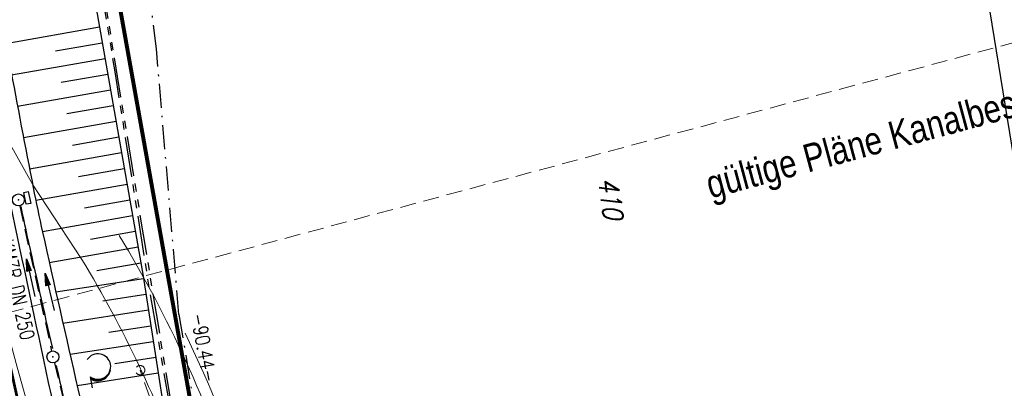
# Model space of a CAD drawing. Extents: x 446577 to 447216, y 443659 to 444842.
# Tile 124 of 177: x 446890 to 447013, y 444222 to 444269. Entities that reach past the tile are written whole.
import ezdxf
from ezdxf.enums import TextEntityAlignment as Align

# ---------------------------------------------------------------- set-up
doc = ezdxf.new("R2010")
doc.units = 0
doc.header["$LTSCALE"] = 2
doc.header["$MEASUREMENT"] = 0
for name, pattern in [('AUSGEZOGEN', [0]), ('BAB-FM2', [2.6, 1.5, -0.5, 0.1, -0.5]), ('EINAUSFÄDELUNG', [3.5, 2.5, -1]), ('GESTRICH-X2', [1.5, 1, -0.5]), ('LINE_LT_1', [1.5, 1, -0.5]), ('PHANTOMX2', [5, 2.5, -0.5, 0.5, -0.5, 0.5, -0.5])]:
    doc.linetypes.add(name, pattern=pattern)
doc.layers.get('0').update_dxf_attribs({"linetype": 'AUSGEZOGEN'})
for name, color, linetype in [('200_ACHSEN', 7, 'CONTINUOUS'), ('204-ABSTAND', 8, 'AUSGEZOGEN'), ('204-FLSTNR', 8, 'AUSGEZOGEN'), ('204-GRENZL', 8, 'AUSGEZOGEN'), ('204-GRENZL-BAB', 7, 'AUSGEZOGEN'), ('BAB_FM', 5, 'BAB-FM2'), ('BOESCHG', 250, 'AUSGEZOGEN'), ('EINAUSF', 250, 'EINAUSFÄDELUNG'), ('FBRTOP', 250, 'AUSGEZOGEN'), ('Hintergrund', 7, 'CONTINUOUS'), ('Hintergrundplan', 7, 'CONTINUOUS'), ('KANAL', 7, 'GESTRICH-X2'), ('Lichtwellenleiter COLT', 46, 'PHANTOMX2'), ('Lichtwellenleiter GLH', 46, 'PHANTOMX2'), ('MULDE', 250, 'AUSGEZOGEN'), ('neu', 7, 'CONTINUOUS'), ('PFEIL', 7, 'CONTINUOUS'), ('PFEILTOP', 200, 'AUSGEZOGEN'), ('SCHLITZRINNE', 200, 'AUSGEZOGEN'), ('SCHSYMBOL', 200, 'AUSGEZOGEN'), ('STRASSE', 250, 'AUSGEZOGEN'), ('TEXTO', 4, 'CONTINUOUS'), ('WALD', 8, 'AUSGEZOGEN')]:
    doc.layers.add(name, color=color, linetype=linetype)
doc.styles.add('12', font='arial.ttf', dxfattribs={"width": 0.8, "height": 1})
doc.styles.add('ROMANS', font='romans.shx', dxfattribs={"width": 0.8})

# ---------------------------------------------------------------- blocks, each defined once
blk = doc.blocks.new('GST')
at = {"color": 0}
blk.add_circle((0, 0), 0.75, dxfattribs=at)
blk.add_point((0, 0), dxfattribs=at)
blk = doc.blocks.new('10')
blk.add_blockref('GST', (0, 0))
blk = doc.blocks.new('PFEIL2')
at = {"color": 0}
for p, q in [((0.88, 0), (-2.4, -0.01)), ((0.88, -0.27), (0.88, 0.28)), ((0.88, 0.28), (2.43, 0.01)), ((0.91, 0.27), (0.88, 0.26)), ((0.97, 0.26), (0.88, 0.25)), ((1.02, 0.25), (0.88, 0.23)), ((1.07, 0.24), (0.88, 0.21)), ((1.13, 0.23), (0.88, 0.19)), ((1.18, 0.22), (0.88, 0.17)), ((1.24, 0.21), (0.88, 0.15)), ((1.29, 0.21), (0.88, 0.14)), ((1.34, 0.2), (0.88, 0.12)), ((1.4, 0.19), (0.88, 0.1)), ((1.45, 0.18), (0.88, 0.08)), ((1.51, 0.17), (0.88, 0.06)), ((1.56, 0.16), (0.88, 0.04)), ((1.61, 0.15), (0.88, 0.02)), ((1.67, 0.14), (0.88, 0.01)), ((1.72, 0.13), (0.88, -0.01)), ((1.78, 0.12), (0.88, -0.03)), ((1.83, 0.11), (0.88, -0.05)), ((1.88, 0.1), (0.88, -0.07)), ((1.94, 0.09), (0.88, -0.09)), ((2.05, 0.08), (0.88, -0.12)), ((1.99, 0.08), (0.88, -0.11)), ((2.1, 0.07), (0.88, -0.14)), ((2.15, 0.06), (0.88, -0.16)), ((2.21, 0.05), (0.88, -0.18)), ((2.26, 0.04), (0.88, -0.2)), ((2.32, 0.03), (0.88, -0.22)), ((2.37, 0.02), (0.88, -0.23)), ((2.42, 0.01), (0.88, -0.25)), ((2.43, 0.01), (0.88, -0.27))]:
    blk.add_line(p, q, dxfattribs=at)
blk = doc.blocks.new('LW')
at = {"color": 0}
blk.add_line((1.18, 0), (2.58, 0), dxfattribs=at)
for centre, radius, start, end in [((0.07, 1.19), 1.6, 312.7202, 226.7249), ((0.17, 1.08), 1.68, 321.1992, 68.9844), ((0.08, 1.13), 1.67, 319.2916, 65.2101)]:
    blk.add_arc(centre, radius, start, end, dxfattribs=at)
blk = doc.blocks.new('Schacht')
at = {"color": 18, "lineweight": 9, "true_color": 0x000000}
blk.add_circle((0, 0), 0.779, dxfattribs=at)

msp = doc.modelspace()

# ---------------------------------------------------------------- hatches: boundary and pattern name
at = {"layer": 'SCHLITZRINNE'}
h = msp.add_hatch(dxfattribs=at)
h.set_pattern_fill('_USER', color=256, scale=1.5, angle=45, style=0, pattern_type=0)
h.set_pattern_definition([(322.9886, (446836.6, 444435.4555), (0.9029613, 1.1977733), [])])
edge = h.paths.add_edge_path()
edge.add_arc((443111.83, 443902.6), 3762.71, 8.23795, 8.30974, ccw=False)
edge.add_arc((446520.77, 444396.14), 318.23, 7.9911, 8.2379, ccw=False)
edge.add_arc((253459.12, 417293.73), 195272.94, 7.9871951, 7.9910869, ccw=False)
edge.add_arc((449695.91, 444828.29), 2886.15, 187.98719, 188.01921)
edge.add_arc((478554.21, 448893.92), 32029.44, 188.019207, 188.030722)
edge.add_arc((640420.62, 471731.27), 195498.95, 188.0307211, 188.0353819)
edge.add_arc((455274.81, 445594.12), 8517.33, 188.035382, 188.097152)
edge.add_arc((489167.9, 450416.11), 42751.72, 188.097151, 188.124722)
edge.add_arc((449184.27, 444707.99), 2362.7, 188.12472, 188.49575)
edge.add_arc((449950.36, 444822.42), 3137.28, 188.49575, 188.81773)
edge.add_arc((447543.72, 444449.09), 701.86, 188.81773, 189.30353)
edge.add_arc((451782.27, 445143.45), 4996.91, 189.30353, 189.48559)
edge.add_arc((448740.59, 444635.24), 1913.06, 189.48559, 190.21078)
edge.add_arc((449004.19, 444682.72), 2180.9, 190.21078, 190.88997)
edge.add_arc((448612.49, 444607.36), 1782.03, 190.88997, 191.6137)
edge.add_arc((448466.45, 444577.34), 1632.93, 191.6137, 192.36975)
edge.add_arc((450054.51, 444925.62), 3258.73, 192.36975, 192.71232)
edge.add_arc((448394.44, 444551.13), 1556.95, 192.71232, 193.20792)
edge.add_arc((448423.51, 444557.96), 1586.81, 193.20792, 193.56218)
edge.add_arc((449785.72, 444886.56), 2988.09, 193.56218, 193.82035)
edge.add_arc((448360.45, 444535.94), 1520.33, 193.82035, 194.67397)
edge.add_arc((449045.99, 444715.46), 2228.99, 194.67397, 195.37895)
edge.add_arc((447260.21, 444224.28), 376.88, 195.379, 195.9801)
edge.add_arc((496192.2, 458236.93), 51275.74, 195.980127, 196.031667)
edge.add_arc((447192.22, 444157.1), 293.01, 196.0317, 196.9281)
edge.add_arc((450021.91, 445018.34), 3250.86, 196.92811, 197.19724)
edge.add_arc((443111.83, 443902.6), 3762.21, 8.23795, 8.30974, ccw=False)
edge.add_arc((446520.77, 444396.14), 317.73, 7.9911, 8.2379, ccw=False)
edge.add_arc((253459.12, 417293.73), 195272.44, 7.9871951, 7.9910869, ccw=False)
edge.add_arc((449695.91, 444828.29), 2886.65, 187.98719, 188.00552)
edge.add_line((446834.54, 444446.34), (446835.04, 444446.41))
h = msp.add_hatch(dxfattribs=at)
h.set_pattern_fill('_USER', color=256, scale=1.5, angle=45, style=0, pattern_type=0)
h.set_pattern_definition([(331.9152, (446910.9975, 444074.8353), (0.706167, 1.3233776), [])])
edge = h.paths.add_edge_path()
edge.add_arc((443111.83, 443902.6), 3762.71, 8.23795, 8.30974, ccw=False)
edge.add_arc((446520.77, 444396.14), 318.23, 7.9911, 8.2379, ccw=False)
edge.add_arc((253459.12, 417293.73), 195272.94, 7.9871951, 7.9910869, ccw=False)
edge.add_arc((449695.91, 444828.29), 2886.15, 187.98719, 188.01921)
edge.add_arc((478554.21, 448893.92), 32029.44, 188.019207, 188.030722)
edge.add_arc((640420.62, 471731.27), 195498.95, 188.0307211, 188.0353819)
edge.add_arc((455274.81, 445594.12), 8517.33, 188.035382, 188.097152)
edge.add_arc((489167.9, 450416.11), 42751.72, 188.097151, 188.124722)
edge.add_arc((449184.27, 444707.99), 2362.7, 188.12472, 188.49575)
edge.add_arc((449950.36, 444822.42), 3137.28, 188.49575, 188.81773)
edge.add_arc((447543.72, 444449.09), 701.86, 188.81773, 189.30353)
edge.add_arc((451782.27, 445143.45), 4996.91, 189.30353, 189.48559)
edge.add_arc((448740.59, 444635.24), 1913.06, 189.48559, 190.21078)
edge.add_arc((449004.19, 444682.72), 2180.9, 190.21078, 190.88997)
edge.add_arc((448612.49, 444607.36), 1782.03, 190.88997, 191.6137)
edge.add_arc((448466.45, 444577.34), 1632.93, 191.6137, 192.36975)
edge.add_arc((450054.51, 444925.62), 3258.73, 192.36975, 192.71232)
edge.add_arc((448394.44, 444551.13), 1556.95, 192.71232, 193.20792)
edge.add_arc((448423.51, 444557.96), 1586.81, 193.20792, 193.56218)
edge.add_arc((449785.72, 444886.56), 2988.09, 193.56218, 193.82035)
edge.add_arc((448360.45, 444535.94), 1520.33, 193.82035, 194.67397)
edge.add_arc((449045.99, 444715.46), 2228.99, 194.67397, 195.37895)
edge.add_arc((447260.21, 444224.28), 376.88, 195.379, 195.9801)
edge.add_arc((496192.2, 458236.93), 51275.74, 195.980127, 196.031667)
edge.add_arc((447192.22, 444157.1), 293.01, 196.0317, 196.9281)
edge.add_arc((450021.91, 445018.34), 3250.86, 196.92811, 197.19724)
edge.add_arc((447192.22, 444157.1), 293.51, 196.1665, 196.9281)
edge.add_arc((450021.91, 445018.34), 3251.36, 196.92811, 197.19724)

# ---------------------------------------------------------------- linework, layer by layer
at = {"layer": '200_ACHSEN', "color": 8, "lineweight": 9, "true_color": 0x7f7f7f}
msp.add_lwpolyline([(446853.43, 444306.29, -0.004255), (446861.75, 444273.41, 0.024318), (446916.81, 444087.65), (446939.47, 444022.91), (447025.08, 443778.36)], format="xyb", dxfattribs=at)
msp.add_lwpolyline([(446853.43, 444306.29, -0.004255), (446861.75, 444273.41, 0.024318), (446916.81, 444087.65), (446939.47, 444022.91), (447025.08, 443778.36)], format="xyb", dxfattribs=at)
at = {"layer": '204-GRENZL'}
msp.add_line((447004.7, 444309.99), (447034.76, 444124.24), dxfattribs=at)
at = {"layer": '204-GRENZL-BAB', "const_width": 0.5, "flags": 128}
msp.add_lwpolyline([(446901.43, 444274.03), (446917.1, 444186.48)], dxfattribs=at)
at = {"layer": 'BAB_FM'}
msp.add_lwpolyline([(446909.53, 444231.64), (446906.71, 444264.92), (446905, 444278.84), (446900.64, 444304.63), (446898.5, 444309.36), (446894.51, 444332.75), (446887.61, 444367.24), (446877.24, 444426.35), (446869.37, 444475.73), (446868.62, 444495.84), (446864.08, 444525.5), (446859.27, 444575.35), (446851.6, 444624.75), (446843.34, 444674.07), (446841.63, 444688.48), (446841.23, 444691.45), (446837.45, 444723.75), (446830.25, 444764.13), (446827.21, 444772.77), (446827.21, 444772.77), (446818.85, 444817.16)], dxfattribs=at)
at = {"layer": 'BAB_FM', "flags": 128}
msp.add_lwpolyline([(446909.53, 444231.64), (446915.44, 444196.08), (446920, 444168.59), (446923.21, 444163.4), (446926.09, 444162.52), (446927.38, 444159.22), (446969.41, 444139.01)], dxfattribs=at)
at = {"layer": 'BOESCHG'}
for p, q in [((446887.83, 444265.62), (446899.58, 444267.68)), ((446894.06, 444264.68), (446899.92, 444265.71)), ((446888.55, 444261.69), (446900.27, 444263.74)), ((446894.76, 444260.74), (446900.61, 444261.77)), ((446889.28, 444257.75), (446900.96, 444259.8)), ((446895.48, 444256.81), (446901.3, 444257.83)), ((446890.03, 444253.82), (446901.65, 444255.86)), ((446896.2, 444252.87), (446901.99, 444253.89)), ((446890.79, 444249.89), (446902.34, 444251.92)), ((446896.93, 444248.94), (446902.68, 444249.95)), ((446891.57, 444245.97), (446903.03, 444247.98)), ((446897.67, 444245.01), (446903.37, 444246.01)), ((446892.4, 444242.05), (446903.71, 444244.04)), ((446898.45, 444241.08), (446904.06, 444242.07)), ((446893.27, 444238.15), (446904.4, 444240.09)), ((446899.23, 444237.16), (446904.75, 444238.12)), ((446894.1, 444234.45), (446905.09, 444236.15)), ((446899.97, 444233.34), (446905.39, 444234.18)), ((446894.98, 444230.54), (446905.7, 444232.2)), ((446900.72, 444229.4), (446906.01, 444230.22)), ((446895.87, 444226.63), (446906.31, 444228.25)), ((446901.47, 444225.47), (446906.62, 444226.27)), ((446896.76, 444222.72), (446906.93, 444224.3))]:
    msp.add_line(p, q, dxfattribs=at)
msp.add_lwpolyline([(446848.28, 444542.69), (446849.66, 444528.45), (446852.7, 444518.18), (446854.83, 444503.97), (446858.09, 444479.1), (446866.34, 444427.14), (446867.24, 444422.49), (446869.82, 444411.13), (446874.9, 444389), (446879.08, 444370.84), (446880.86, 444363.07), (446882.21, 444356.96), (446886.06, 444338.58), (446891.57, 444311.06), (446897.52, 444279.34), (446898.44, 444274.15), (446905.04, 444236.45), (446909.97, 444204.63), (446912.72, 444188.93), (446914.97, 444181.81), (446920.55, 444169.98)], dxfattribs=at)
at = {"layer": 'EINAUSF', "const_width": 0.35, "flags": 128}
msp.add_lwpolyline([(446856.8, 444406.99, -0.000001), (446857.46, 444402.3), (446860.97, 444377.55, -0.00001), (446861.26, 444375.53, 0.000001), (446861.54, 444373.51, 0.001312), (446862.62, 444366.03, 0.00075), (446864.57, 444352.96, 0.00214), (446866.13, 444342.83, 0.001504), (446868.46, 444328.44, 0.001628), (446870.48, 444316.46, 0.001561), (446872.67, 444303.97, 0.001568), (446874.88, 444291.75, 0.001572), (446877.17, 444279.56, 0.001574), (446879.54, 444267.39, 0.001571), (446881.99, 444255.21, 0.001563), (446884.51, 444243.05, 0.001564), (446887.11, 444230.92, 0.001566), (446889.78, 444218.79, 0.001569), (446892.53, 444206.69, 0.00157), (446895.35, 444194.62, 0.001566), (446898.26, 444182.54, 0.001565), (446901.24, 444170.48, 0.001027), (446903.23, 444162.6, 0.001571)], format="xyb", dxfattribs=at)
at = {"layer": 'FBRTOP', "color": 0, "const_width": 0.5}
for points in [[(446961.49, 443888.6, 0.000002), (446973.88, 443853.21, 0.000002), (446986.27, 443817.81, 0.000004), (446998.66, 443782.42, -0.000006), (447011.04, 443747.02, -0.000001), (447016.03, 443732.77, 0.000003)], [(446987.92, 443897.85, 0.000002), (447000.31, 443862.45, 0.000002), (447012.7, 443827.06, 0.000004), (447025.09, 443791.67, -0.000006), (447037.47, 443756.27, 0), (447039.08, 443751.67, 0.000003)], [(446839.93, 444441.17, -0.000011), (446846.01, 444397.88, 0.000067)], [(446954.89, 443992.23, 0.000003), (446959.02, 443980.44, -0.000018)], [(446928.46, 443982.99, 0.000003), (446932.59, 443971.19, -0.000018)]]:
    msp.add_lwpolyline(points, format="xyb", dxfattribs=at)
at = {"layer": 'FBRTOP', "flags": 128}
msp.add_lwpolyline([(446854.73, 444443.41, 0.003797), (446859.24, 444410.16, 0.007541), (446861.89, 444393.48, 0.000043), (446869.16, 444351.76, -0.000244), (446870.44, 444344.39, -0.000032), (446872.99, 444329.69, 0.000072), (446874.1, 444323.27, 0.000759), (446875, 444318.1, 0.000169), (446879.1, 444294.96, 0.002275), (446883.8, 444269.17, 0.002592), (446888.14, 444246.57, 0.003754), (446888.35, 444245.56, 0.000169), (446893.14, 444223.11, 0.007097), (446895.11, 444214.51, 0.003747), (446899.19, 444198.3)], format="xyb", dxfattribs=at)
at = {"layer": 'Hintergrund', "color": 254, "lineweight": 18, "true_color": 0xcccccc}
for points in [[(446853.43, 444306.29, -0.004255), (446861.75, 444273.41, 0.024318), (446916.81, 444087.65), (446939.47, 444022.91), (447025.08, 443778.36)], [(446917.2, 444208, -0.004975), (446916.82, 444209.15, 0.059527), (446902.04, 444241.53)], [(447021.26, 443893.49), (447021.9, 443900.84, 0.198133), (447010.42, 443937.2), (447007.63, 443940.54, -0.068573), (447003.28, 443947.48, -0.001832), (447003.14, 443947.79, 0.178534), (447001.7, 443949.28), (446997.5, 443951.3, -0.198913), (446995.97, 443953.01), (446914.66, 444185.08, -0.187649), (446914.74, 444187.26), (446916.41, 444191.16, 0.198913), (446916.44, 444193.45), (446910.29, 444211.16, 0.052334), (446897.35, 444238.54)], [(446910.33, 444229.3), (446911.09, 444227.58, -0.032403), (446918.24, 444209.65), (446918.59, 444208.65)]]:
    msp.add_lwpolyline(points, format="xyb", dxfattribs=at)
msp.add_lwpolyline([(446897.35, 444238.54), (446891.22, 444247.9), (446884.36, 444260.08)], dxfattribs=at)
at = {"layer": 'Hintergrundplan', "color": 254, "lineweight": 18, "true_color": 0xcccccc}
for points in [[(446853.43, 444306.29, -0.004255), (446861.75, 444273.41, 0.024318), (446916.81, 444087.65), (446939.47, 444022.91), (447025.08, 443778.36)], [(446876.31, 444276.48, 0.001546), (446880.26, 444258.95), (446884.86, 444241.14), (446889.22, 444225), (446895.1, 444204.11), (446898.9, 444190.98), (446903.95, 444173.96), (446911.51, 444149.37), (446918.91, 444126.7), (446927.5, 444101.34), (446933.05, 444085.4), (446943.02, 444056.75), (446943.29, 444055.89), (446952.25, 444030.25), (446959.87, 444008.52), (446969.27, 443981.71), (446977.7, 443957.53), (446987.36, 443929.86), (446992.83, 443914.27), (447001.85, 443888.47), (447004.92, 443879.84), (447010.4, 443864.12), (447011.29, 443861.65), (447020.36, 443835.7)], [(446917.2, 444208, -0.004975), (446916.82, 444209.15, 0.059527), (446902.04, 444241.53)], [(447021.26, 443893.49), (447021.9, 443900.84, 0.198133), (447010.42, 443937.2), (447007.63, 443940.54, -0.068573), (447003.28, 443947.48, -0.001832), (447003.14, 443947.79, 0.178534), (447001.7, 443949.28), (446997.5, 443951.3, -0.198913), (446995.97, 443953.01), (446914.66, 444185.08, -0.187649), (446914.74, 444187.26), (446916.41, 444191.16, 0.198913), (446916.44, 444193.45), (446910.29, 444211.16, 0.052334), (446897.35, 444238.54)], [(446910.33, 444229.3), (446911.09, 444227.58, -0.032403), (446918.24, 444209.65), (446918.59, 444208.65)]]:
    msp.add_lwpolyline(points, format="xyb", dxfattribs=at)
msp.add_lwpolyline([(446897.35, 444238.54), (446891.22, 444247.9), (446884.36, 444260.08)], dxfattribs=at)
at = {"layer": 'KANAL'}
for p, q in [((446889.56, 444245.25), (446893.56, 444227.03)), ((446893.91, 444225.56), (446901.91, 444193.19))]:
    msp.add_line(p, q, dxfattribs=at)
at = {"layer": 'KANAL', "color": 92, "lineweight": 9, "true_color": 0x00b400}
msp.add_line((446913.02, 444201.45, 450.99), (446904.66, 444224.64, 450.32), dxfattribs=at)
at = {"layer": 'Lichtwellenleiter COLT', "flags": 128}
msp.add_lwpolyline([(446816.77, 444816.86), (446819.62, 444799.09), (446824.24, 444774.74), (446831.69, 444743.96), (446835.9, 444698.3), (446836.65, 444687.9), (446840.11, 444664.74), (446852.61, 444581.42), (446856, 444543), (446859.98, 444500.66), (446872.97, 444413.12), (446880.98, 444367.29), (446898.09, 444284.1), (446912.94, 444193.47), (446922.29, 444168.74), (446927.57, 444156.61), (446940.43, 444137.43), (446960.6, 444106.1), (446972.2, 444089.75), (446979.63, 444075.97), (446986.01, 444066.32), (446990.98, 444061.94), (447002.57, 444056.46), (447015.49, 444051.89), (447029.71, 444042.27), (447034.33, 444023.34), (447035.22, 444005.16), (447039.02, 443997.63), (447042.69, 443991.11), (447046.49, 443980.95), (447046.58, 443972.29), (447046.96, 443967.89), (447049.93, 443956.08), (447051.34, 443951.88), (447052.41, 443948.01), (447051.72, 443939.51), (447054.01, 443929.77)], dxfattribs=at)
at = {"layer": 'Lichtwellenleiter GLH', "flags": 128}
msp.add_lwpolyline([(446817.51, 444816.97), (446823.36, 444777.47), (446830.86, 444742.9), (446833.85, 444709.52), (446836.82, 444691.23), (446838.95, 444675.64), (446841.52, 444660), (446846.05, 444625.75), (446849.99, 444600.7), (446854.15, 444573.8), (446856, 444550.23), (446858.42, 444517.76), (446863.08, 444478.25), (446866.75, 444454.11), (446870.89, 444424.38), (446873.97, 444406.29), (446880.49, 444371.69), (446885.51, 444345.15), (446891.76, 444313.56), (446896.15, 444292.99), (446898.62, 444279.37), (446901.53, 444261.81), (446905.78, 444234.97), (446912.02, 444199.23), (446915.04, 444187.07), (446924.9, 444161.09), (446934.75, 444146.16), (446941.6, 444135.14), (446949.13, 444122.35), (446960.01, 444107.43), (446974.89, 444086.64), (446983.89, 444069.08), (446993.51, 444060.6), (447003.35, 444056.08), (447012.24, 444053.94), (447024.77, 444047.18), (447032.7, 444037.47), (447034.48, 444027.38), (447033.81, 444016.5), (447034.29, 444009.42), (447036.75, 444002.16), (447044.88, 443987.13), (447045.95, 443981.02), (447045.71, 443971.69), (447046.17, 443967.98), (447051.2, 443949.17), (447051.06, 443938.51), (447052.47, 443928.94)], dxfattribs=at)
at = {"layer": 'MULDE'}
for points in [[(446851.28, 444492.92, -0.000016), (446856.91, 444452.68, 0.000072)], [(446882.46, 444295.44, 0.001596), (446888.31, 444262.99, 0.003343), (446891.25, 444247.54, 0.005959), (446892.42, 444241.96, 0.001692), (446896.85, 444222.32, 0.003933), (446900.31, 444207.79, 0.006524), (446902.57, 444199.1, 0.016842), (446904.13, 444194.06, 0.008633), (446907.71, 444184.3, 0.01345), (446911.57, 444175.08, 0.015177), (446915.44, 444167.13, 0.015136), (446917.09, 444164.2, 0.002868), (446926.54, 444148.79, 0.016526), (446929.21, 444144.79, 0.00796), (446935.21, 444136.7, 0.00796)], [(446889.69, 444245.17, 0.003866), (446890.47, 444241.53, 0.001221), (446893.66, 444227.34, 0.003933)], [(446894.13, 444225.24, 0.00029), (446894.9, 444221.88, 0.003933), (446898.36, 444207.32, 0.006524), (446900.64, 444198.57, 0.016842), (446902.24, 444193.4, 0.000061), (446902.26, 444193.33, 0.01345)]]:
    msp.add_lwpolyline(points, format="xyb", dxfattribs=at)
at = {"layer": 'neu', "color": 12, "linetype": 'LINE_LT_1', "lineweight": 9, "true_color": 0xc40000}
msp.add_line((446682.35, 444176.56), (447023.9, 444268.32), dxfattribs=at)
at = {"layer": 'SCHSYMBOL'}
msp.add_lwpolyline([(446890.37, 444245.44), (446890.06, 444246.91), (446890.63, 444247.03), (446890.94, 444245.56)], close=True, dxfattribs=at)
at = {"layer": 'STRASSE'}
for points in [[(447043.66, 443874.32, 0.00065), (447041.18, 443881.43, 0.001872), (447040.3, 443883.9, 0.056151), (447039.64, 443885.25, 0.027107), (447037.82, 443887.77, 0.023122), (447036.13, 443889.69, 0.039357), (447035, 443890.68, 0.016729), (447033.46, 443891.76, 0.021771), (447032.21, 443892.49, 0.00424), (447031.26, 443892.99, 0.001159), (447027.74, 443894.78, 0.012233), (447021.58, 443897.7, -0.012648), (447015.63, 443900.54, -0.04443), (447012.54, 443902.47, -0.040823), (447009.57, 443905.11, -0.048131), (447006.93, 443908.49, -0.056635), (447005.32, 443911.77, -0.000988), (447002.38, 443920.09, -0.000382), (446994.84, 443941.6, -0.000001), (446989.04, 443958.2, -0.000032)], [(447068.93, 443945.91, 0.000002), (447074.53, 443910.77, 0.000014)], [(447049.19, 444050.77, 0.000203), (447055.06, 444013.85, 0.000415), (447057.96, 443995.78, 0.000007), (447066.42, 443943.31, -0.000072), (447067.23, 443938.23, -0.000506), (447069.9, 443921.57, 0.000383), (447073.41, 443899.55, 0.002551), (447074.2, 443894.78, 0.000503), (447078.36, 443870.59, 0.006787)]]:
    msp.add_lwpolyline(points, format="xyb", dxfattribs=at)

# ---------------------------------------------------------------- block references
at = {"layer": 'KANAL', "xscale": 0.75, "yscale": 0.75}
msp.add_blockref('Schacht', (446904.66, 444224.64), dxfattribs=at)
at = {"layer": 'PFEIL', "rotation": 102.380299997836}
msp.add_blockref('PFEIL2', (446890.93, 444236.24), dxfattribs=at)
at = {"layer": 'PFEILTOP', "rotation": 103.0577288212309}
msp.add_blockref('PFEIL2', (446893.31, 444234.44), dxfattribs=at)
at = {"layer": 'SCHSYMBOL'}
for name, p, rotation in [('GST', (446889.4, 444245.99), 101.8475000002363), ('10', (446893.72, 444226.3), 282.433)]:
    msp.add_blockref(name, p, dxfattribs=dict(at, rotation=rotation))
at = {"layer": 'WALD', "rotation": 280.4387176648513}
msp.add_blockref('LW', (446898.19, 444224.95), dxfattribs=at)

# ---------------------------------------------------------------- texts
at = {"layer": '204-ABSTAND', "insert": (446912.67, 444227.47), "char_height": 1.8, "attachment_point": 5, "rotation": 280.1448, "style": 'ROMANS'}
msp.add_mtext('-90.44-', dxfattribs=at)
at = {"layer": '204-FLSTNR', "style": 'ROMANS', "oblique": 15, "width": 0.8}
msp.add_text('410', height=2.5, rotation=278.0671, dxfattribs=at).set_placement((446962.08, 444248.6))
at = {"layer": 'neu', "color": 12, "true_color": 0xc40000, "insert": (446975.31, 444249.52), "char_height": 3.5, "attachment_point": 1, "rotation": 15.0383, "line_spacing_factor": 0.959981, "style": '12'}
msp.add_mtext('gültige Pläne Kanalbestandplan Ost- Westseite Max Bögl', dxfattribs=at)
at = {"layer": 'TEXTO', "style": 'ROMANS', "width": 0.75}
msp.add_text('KMZR DN 250', height=1.8, rotation=282.3803, dxfattribs=at).set_placement((446888.35, 444234.56), align=Align.CENTER)

doc.saveas('drawing.dxf')
